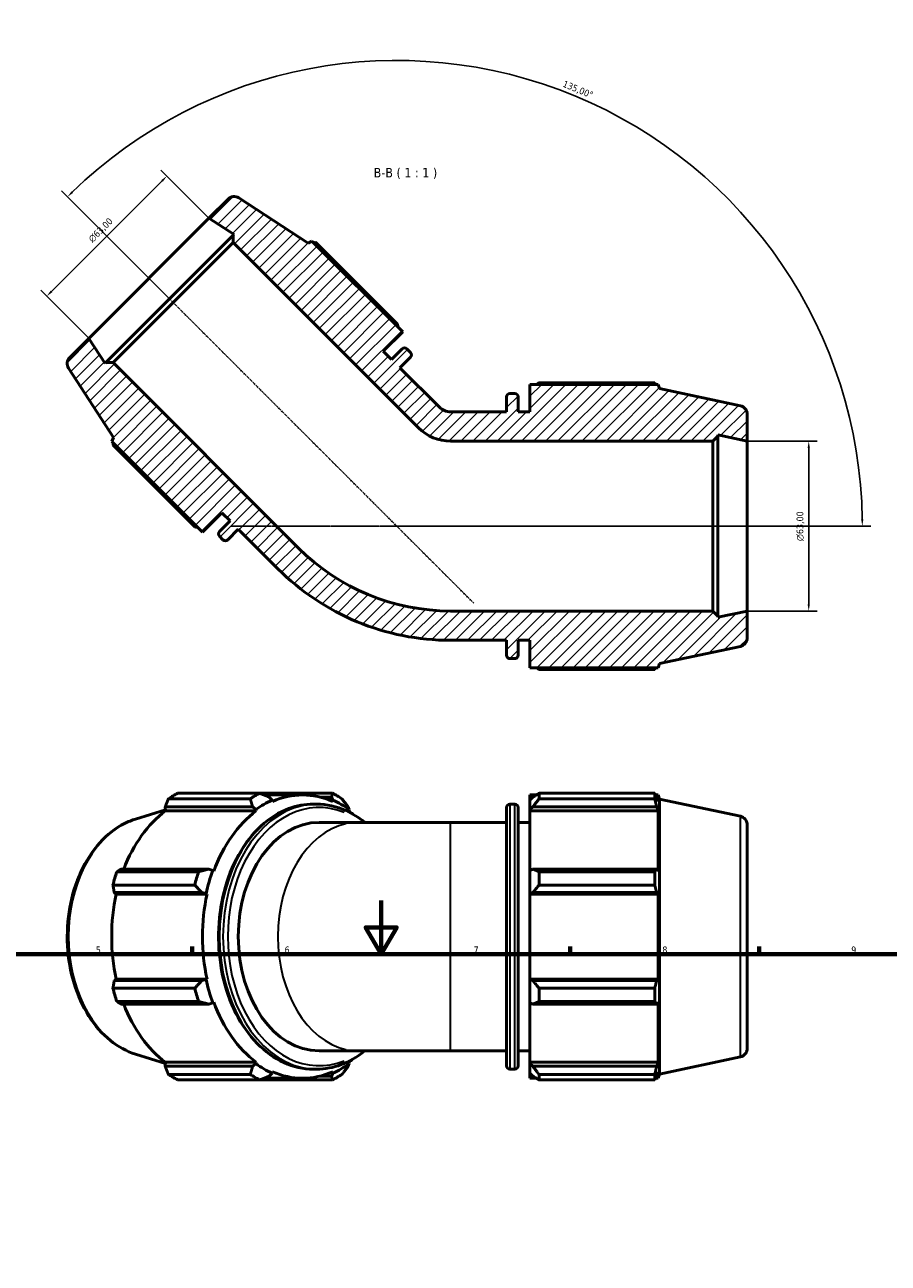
# Model space of a CAD drawing. Header units: millimetres. Extents: x 0 to 914, y 0 to 919.
# Tile 5 of 6: x 288 to 609, y 459 to 919. Entities that reach past the tile are written whole.
import ezdxf

# ---------------------------------------------------------------- set-up
doc = ezdxf.new("R2010")
doc.units = ezdxf.units.MM
doc.linetypes.add('CHAIN', pattern=[0.7087, 0.4724, -0.0591, 0.1181, -0.0591])
for name, color, linetype, lineweight in [('Border (ISO)', 7, 'Continuous', 70), ('Centerline (ISO)', 7, 'Continuous', 25), ('Dimension (ISO)', 7, 'Continuous', 25), ('Hatch (ISO)', 7, 'Continuous', 18), ('Symbol (ISO)', 7, 'Continuous', 25), ('Visible (ISO)', 7, 'Continuous', 50), ('Visible Narrow (ISO)', 7, 'Continuous', 35)]:
    doc.layers.add(name, color=color, linetype=linetype, lineweight=lineweight)
doc.styles.add('Label Text (ISO)', font='tahoma.ttf')
doc.styles.add('Note Text (ISO)', font='tahoma.ttf')
doc.dimstyles.new('Default (ISO)', dxfattribs={"dimtxt": 2.5, "dimasz": 2.5, "dimexe": 3.175, "dimexo": 0, "dimgap": 0.762, "dimtad": 1, "dimrnd": 1e-08, "dimzin": 0, "dimtxsty": 'Note Text (ISO)', "dimcen": 0.09, "dimdle": 10, "dimclrd": 256, "dimclre": 256, "dimclrt": 232, "dimazin": 0, "dimtfac": 1.40208, "dimtmove": 0, "dimatfit": 3, "dimfxl": 1, "dimtolj": 1, "dimtzin": 0, "dimlwd": -1, "dimlwe": -1, "dimarcsym": 0})

# ---------------------------------------------------------------- blocks, each defined once
blk = doc.blocks.new('Borders Default Border')
at = {"layer": 'Border (ISO)'}
for p, q in [((350.42, 574), (350.42, 576.9)), ((490.58, 574), (490.58, 576.9)), ((560.67, 574), (560.67, 576.9))]:
    blk.add_line(p, q, dxfattribs=at)
at = {"layer": 'Border (ISO)', "flags": 128}
for points in [[(420.5, 594), (420.5, 574), (414.73, 584), (426.27, 584), (420.5, 574)], [(20, 20), (20, 574), (821, 574), (821, 20), (20, 20)]]:
    blk.add_lwpolyline(points, dxfattribs=at)
at = {"layer": 'Border (ISO)', "color": 232, "true_color": 0xca0064, "char_height": 2.5, "attachment_point": 7, "style": 'Note Text (ISO)'}
for s, insert in [('5', (314.64, 574.35)), ('6', (384.66, 574.35)), ('7', (454.77, 574.4)), ('8', (524.81, 574.34)), ('9', (594.88, 574.35))]:
    blk.add_mtext(s, dxfattribs=dict(at, insert=insert))
blk = doc.blocks.new('*D7')
at = {"layer": 'Defpoints', "color": 0, "transparency": 16777216}
for p in [(340.98, 862.67), (356.61, 847.04), (312.06, 802.5)]:
    blk.add_point(p, dxfattribs=at)
at = {"layer": 'Dimension (ISO)', "transparency": 16777216}
for p, q in [((356.61, 847.04), (338.73, 864.92)), ((298.2, 819.89), (339.21, 860.91)), ((312.06, 802.5), (294.18, 820.37))]:
    blk.add_line(p, q, dxfattribs=at)
for points in [[(338.92, 861.2), (339.5, 860.61), (340.98, 862.67)], [(297.9, 820.19), (298.49, 819.6), (296.43, 818.13)]]:
    blk.add_solid(points, dxfattribs=at)
at = {"layer": 'Dimension (ISO)', "color": 232, "true_color": 0xca0064, "transparency": 16777216, "insert": (311.58, 839.67), "char_height": 2.5, "attachment_point": 1, "rotation": 45, "style": 'Note Text (ISO)'}
blk.add_mtext('\\A1;\\fAIGDT|b0|i0;\\H2.5000;\\ln\\fTahoma|b0|i0;\\H2.5000;63,00', dxfattribs=at)
blk = doc.blocks.new('*D8')
at = {"layer": 'Defpoints', "color": 0, "transparency": 16777216}
for p in [(556.26, 764.35), (556.26, 701.35), (579.11, 701.35)]:
    blk.add_point(p, dxfattribs=at)
at = {"layer": 'Dimension (ISO)', "transparency": 16777216}
for p, q in [((556.26, 764.35), (582.29, 764.35)), ((579.11, 761.85), (579.11, 703.85)), ((556.26, 701.35), (582.29, 701.35))]:
    blk.add_line(p, q, dxfattribs=at)
for points in [[(578.7, 761.85), (579.53, 761.85), (579.11, 764.35)], [(578.7, 703.85), (579.53, 703.85), (579.11, 701.35)]]:
    blk.add_solid(points, dxfattribs=at)
at = {"layer": 'Dimension (ISO)', "color": 232, "true_color": 0xca0064, "transparency": 16777216, "insert": (574.59, 727.29), "char_height": 2.5, "attachment_point": 1, "rotation": 90, "style": 'Note Text (ISO)'}
blk.add_mtext('\\A1;\\fAIGDT|b0|i0;\\H2.5000;\\ln\\fTahoma|b0|i0;\\H2.5000;63,00', dxfattribs=at)
blk = doc.blocks.new('*D9')
at = {"layer": 'Defpoints', "color": 0, "transparency": 16777216}
for p in [(548.39, 854.98), (341.56, 817.54), (426.26, 732.85), (426.27, 732.85)]:
    blk.add_point(p, dxfattribs=at)
at = {"layer": 'Dimension (ISO)', "transparency": 16777216}
for p, q in [((341.56, 817.54), (301.88, 857.23)), ((426.27, 732.85), (602.16, 732.85))]:
    blk.add_line(p, q, dxfattribs=at)
blk.add_arc((426.26, 732.85), 172.73, 0.8293, 134.1707, dxfattribs=at)
for points in [[(306.19, 856.44), (305.61, 857.04), (304.12, 854.98)], [(599.38, 735.35), (598.55, 735.34), (598.99, 732.85)]]:
    blk.add_solid(points, dxfattribs=at)
at = {"layer": 'Dimension (ISO)', "color": 232, "true_color": 0xca0064, "transparency": 16777216, "insert": (488.55, 898.26), "char_height": 2.5, "attachment_point": 1, "rotation": 337.5, "style": 'Note Text (ISO)'}
blk.add_mtext('\\A1;135,00°', dxfattribs=at)

msp = doc.modelspace()

# ---------------------------------------------------------------- hatches: boundary and pattern name
at = {"layer": 'Hatch (ISO)'}
h = msp.add_hatch(dxfattribs=at)
h.set_pattern_fill('ANSI31', color=256, scale=25.4, style=0)
h.set_pattern_definition([(45, (0, 0), (-2.245064, 2.245064), [])])
edge = h.paths.add_edge_path()
edge.add_ellipse((365.941, 851.923), major_axis=(1.716, 2.642), ratio=1, start_angle=0, end_angle=78)
edge.add_line((363.713, 854.151), (356.607, 847.045))
edge.add_line((356.607, 847.045), (365.896, 841.013))
edge.add_line((365.896, 841.013), (365.604, 840.721))
edge.add_line((365.604, 840.721), (365.604, 838.048))
edge.add_line((365.604, 838.048), (434.389, 769.263))
edge.add_ellipse((446.257, 781.131), major_axis=(-11.868, -11.868), ratio=1, start_angle=0, end_angle=45)
edge.add_line((446.257, 764.347), (543.534, 764.347))
edge.add_line((543.534, 764.347), (545.424, 766.237))
edge.add_line((545.424, 766.237), (545.424, 766.65))
edge.add_line((545.424, 766.65), (556.257, 764.347))
edge.add_line((556.257, 764.347), (556.257, 774.396))
edge.add_ellipse((553.107, 774.396), major_axis=(3.15, 0), ratio=1, start_angle=0, end_angle=78)
edge.add_line((553.762, 777.477), (523.757, 783.855))
edge.add_line((523.757, 783.855), (523.258, 785.392))
edge.add_line((523.258, 785.392), (475.657, 785.392))
edge.add_line((475.657, 785.392), (475.657, 775.222))
edge.add_line((475.657, 775.222), (471.324, 775.222))
edge.add_line((471.324, 775.222), (471.324, 780.742))
edge.add_ellipse((470.064, 780.742), major_axis=(1.26, 0), ratio=1, start_angle=0, end_angle=90)
edge.add_line((470.064, 782.002), (468.251, 782.002))
edge.add_ellipse((468.251, 780.742), major_axis=(0, 1.26), ratio=1, start_angle=0, end_angle=90)
edge.add_line((466.991, 780.742), (466.991, 775.222))
edge.add_line((466.991, 775.222), (446.257, 775.222))
edge.add_ellipse((446.257, 781.131), major_axis=(0, -5.909), ratio=1, start_angle=315, end_angle=360, ccw=False)
edge.add_line((442.079, 776.953), (427.418, 791.613))
edge.add_line((427.418, 791.613), (431.321, 795.517))
edge.add_ellipse((430.431, 796.408), major_axis=(0.891, -0.891), ratio=1, start_angle=0, end_angle=90)
edge.add_line((431.321, 797.299), (430.039, 798.581))
edge.add_ellipse((429.148, 797.69), major_axis=(0.891, 0.891), ratio=1, start_angle=0, end_angle=90)
edge.add_line((428.257, 798.581), (424.354, 794.678))
edge.add_line((424.354, 794.678), (421.29, 797.742))
edge.add_line((421.29, 797.742), (428.481, 804.933))
edge.add_line((428.481, 804.933), (394.823, 838.592))
edge.add_line((394.823, 838.592), (393.383, 837.858))
edge.add_line((393.383, 837.858), (367.656, 854.565))
edge = h.paths.add_edge_path()
edge.add_ellipse((307.181, 793.164), major_axis=(-2.227, 2.227), ratio=1, start_angle=0, end_angle=78)
edge.add_line((304.539, 791.448), (321.246, 765.722))
edge.add_line((321.246, 765.722), (320.513, 764.282))
edge.add_line((320.513, 764.282), (354.171, 730.623))
edge.add_line((354.171, 730.623), (361.363, 737.814))
edge.add_line((361.363, 737.814), (364.427, 734.75))
edge.add_line((364.427, 734.75), (360.524, 730.847))
edge.add_ellipse((361.415, 729.956), major_axis=(-0.891, 0.891), ratio=1, start_angle=0, end_angle=90)
edge.add_line((360.524, 729.065), (361.806, 727.783))
edge.add_ellipse((362.697, 728.674), major_axis=(-0.891, -0.891), ratio=1, start_angle=0, end_angle=90)
edge.add_line((363.588, 727.783), (367.491, 731.686))
edge.add_line((367.491, 731.686), (382.152, 717.025))
edge.add_ellipse((446.257, 781.131), major_axis=(-64.106, -64.106), ratio=1, start_angle=0, end_angle=45)
edge.add_line((446.257, 690.472), (466.991, 690.472))
edge.add_line((466.991, 690.472), (466.991, 684.952))
edge.add_ellipse((468.251, 684.952), major_axis=(-1.26, 0), ratio=1, start_angle=0, end_angle=90)
edge.add_line((468.251, 683.692), (470.064, 683.692))
edge.add_ellipse((470.064, 684.952), major_axis=(0, -1.26), ratio=1, start_angle=0, end_angle=90)
edge.add_line((471.324, 684.952), (471.324, 690.472))
edge.add_line((471.324, 690.472), (475.657, 690.472))
edge.add_line((475.657, 690.472), (475.657, 680.302))
edge.add_line((475.657, 680.302), (523.258, 680.302))
edge.add_line((523.258, 680.302), (523.757, 681.839))
edge.add_line((523.757, 681.839), (553.762, 688.217))
edge.add_ellipse((553.107, 691.298), major_axis=(0.655, -3.081), ratio=1, start_angle=0, end_angle=78)
edge.add_line((556.257, 691.298), (556.257, 701.347))
edge.add_line((556.257, 701.347), (545.424, 699.044))
edge.add_line((545.424, 699.044), (545.424, 699.457))
edge.add_line((545.424, 699.457), (543.534, 701.347))
edge.add_line((543.534, 701.347), (446.257, 701.347))
edge.add_ellipse((446.257, 781.131), major_axis=(0, -79.784), ratio=1, start_angle=315, end_angle=360, ccw=False)
edge.add_line((389.841, 724.715), (321.056, 793.5))
edge.add_line((321.056, 793.5), (318.384, 793.5))
edge.add_line((318.384, 793.5), (318.092, 793.208))
edge.add_line((318.092, 793.208), (312.06, 802.497))
edge.add_line((312.06, 802.497), (304.954, 795.391))

# ---------------------------------------------------------------- linework, layer by layer
at = {"layer": 'Centerline (ISO)', "linetype": 'CHAIN'}
for p, q in [((341.563, 817.542), (454.83, 704.274)), ((364.82, 732.847), (546.034, 732.847))]:
    msp.add_line(p, q, dxfattribs=at)
at = {"layer": 'Visible (ISO)'}
for p, q in [((393.383, 837.858), (367.656, 854.565)), ((363.713, 854.151), (356.607, 847.045)), ((356.607, 847.045), (312.06, 802.497)), ((356.607, 847.045), (365.896, 841.013)), ((365.604, 840.721), (318.384, 793.5)), ((365.896, 841.013), (365.604, 840.721)), ((365.604, 840.721), (365.604, 838.048)), ((321.056, 793.5), (365.604, 838.048)), ((365.604, 838.048), (434.389, 769.263)), ((394.823, 838.592), (393.383, 837.858)), ((428.481, 804.933), (394.823, 838.592)), ((426.521, 807.767), (396.168, 838.12)), ((421.29, 797.742), (428.481, 804.933)), ((312.06, 802.497), (304.954, 795.391)), ((318.092, 793.208), (312.06, 802.497)), ((424.354, 794.678), (421.29, 797.742)), ((428.257, 798.581), (424.354, 794.678)), ((427.418, 791.613), (431.321, 795.517)), ((431.321, 797.299), (430.039, 798.581)), ((304.539, 791.448), (321.246, 765.722)), ((318.384, 793.5), (318.092, 793.208)), ((321.056, 793.5), (318.384, 793.5)), ((389.841, 724.715), (321.056, 793.5)), ((442.079, 776.953), (427.418, 791.613)), ((521.973, 786.009), (479.047, 786.009)), ((470.064, 782.002), (468.251, 782.002)), ((523.258, 785.392), (475.657, 785.392)), ((475.657, 785.392), (475.657, 775.222)), ((523.757, 783.855), (523.258, 785.392)), ((553.762, 777.477), (523.757, 783.855)), ((466.991, 780.742), (466.991, 775.222)), ((471.324, 775.222), (471.324, 780.742)), ((466.991, 775.222), (446.257, 775.222)), ((475.657, 775.222), (471.324, 775.222)), ((556.257, 764.347), (556.257, 774.396)), ((321.246, 765.722), (320.513, 764.282)), ((320.513, 764.282), (354.171, 730.623)), ((320.985, 762.937), (351.338, 732.584)), ((446.257, 764.347), (543.534, 764.347)), ((543.534, 764.347), (545.424, 766.237)), ((543.534, 764.347), (543.534, 701.347)), ((545.424, 766.237), (545.424, 766.65)), ((545.424, 766.65), (556.257, 764.347)), ((545.424, 699.457), (545.424, 766.237)), ((556.257, 701.347), (556.257, 764.347)), ((354.171, 730.623), (361.363, 737.814)), ((361.363, 737.814), (364.427, 734.75)), ((364.427, 734.75), (360.524, 730.847)), ((363.588, 727.783), (367.491, 731.686)), ((367.491, 731.686), (382.152, 717.025)), ((360.524, 729.065), (361.806, 727.783)), ((543.534, 701.347), (446.257, 701.347)), ((545.424, 699.457), (543.534, 701.347)), ((556.257, 701.347), (545.424, 699.044)), ((545.424, 699.044), (545.424, 699.457)), ((556.257, 691.298), (556.257, 701.347)), ((446.257, 690.472), (466.991, 690.472)), ((466.991, 690.472), (466.991, 684.952)), ((471.324, 684.952), (471.324, 690.472)), ((471.324, 690.472), (475.657, 690.472)), ((475.657, 690.472), (475.657, 680.302)), ((523.757, 681.839), (553.762, 688.217)), ((468.251, 683.692), (470.064, 683.692)), ((475.657, 680.302), (523.258, 680.302)), ((523.258, 680.302), (523.757, 681.839)), ((479.047, 679.685), (521.973, 679.685)), ((371.914, 631.686), (341.561, 631.686)), ((345.048, 633.729), (375.401, 633.729)), ((402.457, 633.729), (375.401, 633.729)), ((391.326, 633.112), (376.957, 633.112)), ((380.034, 631.219), (378.994, 632.296)), ((380.154, 630.68), (380.034, 631.219)), ((396.564, 629.722), (395.281, 629.722)), ((397.846, 632.296), (402.06, 632.296)), ((402.06, 632.296), (402.619, 631.219)), ((402.619, 631.219), (402.499, 630.68)), ((468.251, 629.722), (470.064, 629.722)), ((475.657, 633.112), (475.657, 631.219)), ((475.657, 633.112), (478.063, 633.112)), ((476.787, 632.296), (475.657, 631.219)), ((475.657, 627.676), (475.657, 631.219)), ((479.047, 633.729), (479.047, 631.686)), ((479.047, 633.729), (521.973, 633.729)), ((521.973, 631.686), (479.047, 631.686)), ((521.973, 631.686), (521.973, 633.729)), ((522.293, 633.112), (523.258, 633.112)), ((523.258, 630.68), (522.707, 632.296)), ((523.258, 630.68), (523.258, 633.112)), ((523.757, 631.575), (523.258, 633.112)), ((523.757, 529.559), (523.757, 631.575)), ((553.762, 625.197), (523.757, 631.575)), ((329.39, 624.177), (340.467, 627.585)), ((340.347, 628.678), (372.818, 628.678)), ((340.511, 627.175), (340.347, 628.678)), ((374.17, 627.175), (340.511, 627.175)), ((372.818, 628.678), (373.986, 627.676)), ((373.986, 627.676), (374.17, 627.175)), ((408.667, 627.676), (408.237, 628.678)), ((408.483, 627.175), (408.667, 627.676)), ((466.991, 532.672), (466.991, 628.462)), ((471.324, 628.462), (471.324, 532.672)), ((475.657, 627.676), (476.787, 628.678)), ((475.657, 627.175), (475.657, 627.676)), ((475.657, 627.175), (475.657, 605.09)), ((475.657, 627.175), (523.258, 627.175)), ((476.787, 628.678), (522.707, 628.678)), ((522.707, 628.678), (523.258, 627.175)), ((523.258, 604.829), (523.258, 627.175)), ((412.115, 622.942), (397.455, 622.942)), ((446.257, 622.942), (412.115, 622.942)), ((446.257, 622.942), (466.991, 622.942)), ((471.324, 622.942), (475.657, 622.942)), ((556.257, 622.116), (556.257, 539.018)), ((322.429, 604.631), (352.782, 604.631)), ((356.507, 605.612), (324.037, 605.612)), ((358.015, 605.09), (356.507, 605.612)), ((358.37, 604.829), (358.015, 605.09)), ((476.787, 605.612), (475.657, 605.09)), ((475.657, 596.537), (475.657, 605.09)), ((522.707, 605.612), (476.787, 605.612)), ((479.047, 604.631), (479.047, 599.698)), ((479.047, 604.631), (521.973, 604.631)), ((521.973, 599.698), (521.973, 604.631)), ((523.258, 604.829), (522.707, 605.612)), ((351.338, 599.698), (320.985, 599.698)), ((521.973, 599.698), (479.047, 599.698)), ((321.479, 596.877), (353.949, 596.877)), ((322.232, 596.367), (321.479, 596.877)), ((355.891, 596.367), (322.232, 596.367)), ((353.949, 596.877), (355.51, 596.537)), ((355.51, 596.537), (355.891, 596.367)), ((475.657, 596.537), (476.787, 596.877)), ((475.657, 596.367), (475.657, 596.537)), ((475.657, 596.367), (475.657, 564.766)), ((475.657, 596.367), (523.258, 596.367)), ((476.787, 596.877), (522.707, 596.877)), ((522.707, 596.877), (523.258, 596.367)), ((523.258, 564.766), (523.258, 596.367)), ((320.985, 561.436), (351.338, 561.436)), ((321.479, 564.257), (322.232, 564.766)), ((353.949, 564.257), (321.479, 564.257)), ((355.891, 564.766), (322.232, 564.766)), ((355.51, 564.596), (353.949, 564.257)), ((355.891, 564.766), (355.51, 564.596)), ((475.657, 564.596), (475.657, 564.766)), ((475.657, 564.766), (523.258, 564.766)), ((475.657, 556.043), (475.657, 564.596)), ((476.787, 564.257), (475.657, 564.596)), ((522.707, 564.257), (476.787, 564.257)), ((479.047, 561.436), (479.047, 556.503)), ((479.047, 561.436), (521.973, 561.436)), ((521.973, 556.503), (521.973, 561.436)), ((523.258, 564.766), (522.707, 564.257)), ((352.782, 556.503), (322.429, 556.503)), ((356.507, 555.522), (358.015, 556.043)), ((358.015, 556.043), (358.37, 556.304)), ((475.657, 556.043), (476.787, 555.522)), ((475.657, 556.043), (475.657, 533.959)), ((521.973, 556.503), (479.047, 556.503)), ((522.707, 555.522), (523.258, 556.304)), ((523.258, 533.959), (523.258, 556.304)), ((324.037, 555.522), (356.507, 555.522)), ((476.787, 555.522), (522.707, 555.522)), ((412.115, 538.192), (397.455, 538.192)), ((412.115, 538.192), (446.257, 538.192)), ((446.257, 538.192), (466.991, 538.192)), ((471.324, 538.192), (475.657, 538.192)), ((329.39, 536.956), (340.467, 533.549)), ((340.347, 532.455), (340.511, 533.959)), ((374.17, 533.959), (340.511, 533.959)), ((373.986, 533.458), (372.818, 532.455)), ((374.17, 533.959), (373.986, 533.458)), ((408.237, 532.455), (408.667, 533.458)), ((408.667, 533.458), (408.483, 533.959)), ((475.657, 533.458), (475.657, 533.959)), ((475.657, 533.959), (523.258, 533.959)), ((475.657, 529.915), (475.657, 533.458)), ((476.787, 532.455), (475.657, 533.458)), ((523.258, 533.959), (522.707, 532.455)), ((553.762, 535.936), (523.757, 529.559)), ((372.818, 532.455), (340.347, 532.455)), ((341.561, 529.447), (371.914, 529.447)), ((378.994, 528.837), (380.034, 529.915)), ((380.034, 529.915), (380.154, 530.454)), ((396.564, 531.412), (395.281, 531.412)), ((402.06, 528.837), (397.846, 528.837)), ((402.619, 529.915), (402.06, 528.837)), ((402.499, 530.454), (402.619, 529.915)), ((468.251, 531.412), (470.064, 531.412)), ((475.657, 529.915), (476.787, 528.837)), ((475.657, 529.915), (475.657, 528.022)), ((522.707, 532.455), (476.787, 532.455)), ((479.047, 529.447), (479.047, 527.404)), ((479.047, 529.447), (521.973, 529.447)), ((521.973, 527.404), (521.973, 529.447)), ((522.707, 528.837), (523.258, 530.454)), ((523.258, 528.022), (523.258, 530.454)), ((523.757, 529.559), (523.258, 528.022)), ((375.401, 527.404), (345.048, 527.404)), ((375.401, 527.404), (402.457, 527.404)), ((391.326, 528.022), (376.957, 528.022)), ((475.657, 528.022), (478.063, 528.022)), ((521.973, 527.404), (479.047, 527.404)), ((522.293, 528.022), (523.258, 528.022))]:
    msp.add_line(p, q, dxfattribs=at)
for centre, radius, start, end in [((365.941, 851.923), 3.15, 57, 135), ((307.181, 793.164), 3.15, 135, 213), ((429.148, 797.69), 1.26, 45, 135), ((430.431, 796.408), 1.26, 315, 45), ((468.251, 780.742), 1.26, 90, 180), ((470.064, 780.742), 1.26, 0, 90), ((446.257, 781.131), 5.909, 225, 270), ((553.107, 774.396), 3.15, 0, 78), ((446.257, 781.131), 16.784, 225, 270), ((361.415, 729.956), 1.26, 135, 225), ((362.697, 728.674), 1.26, 225, 315), ((446.257, 781.131), 79.784, 225, 270), ((446.257, 781.131), 90.659, 225, 270), ((553.107, 691.298), 3.15, 282, 0), ((468.251, 684.952), 1.26, 180, 270), ((470.064, 684.952), 1.26, 270, 0), ((468.251, 628.462), 1.26, 90, 180), ((470.064, 628.462), 1.26, 0, 90), ((553.107, 622.116), 3.15, 0, 78), ((553.107, 539.018), 3.15, 282, 0), ((468.251, 532.672), 1.26, 180, 270), ((470.064, 532.672), 1.26, 270, 0)]:
    msp.add_arc(centre, radius, start, end, dxfattribs=at)
for centre, major_axis, start_param, end_param in [((358.576, 580.567), (0, 56.5), 0.3454353, 0.4399629), ((388.929, 580.567), (0, 56.5), 0.3454353, 0.4399629), ((391.326, 580.567), (0, 53.11), 0.3054326, 0.4799655), ((391.326, 580.567), (0, 52.545), 5.9777527, 6.5886179), ((388.929, 580.567), (0, 56.5), 5.8432224, 5.93775), ((391.326, 580.567), (0, 53.11), 5.8032198, 5.9777527), ((357.668, 580.567), (0, 52.545), 0.4799655, 1.0739634), ((391.326, 580.567), (0, -52.545), 3.6215582, 4.2324234), ((391.326, 580.567), (0, 52.545), 5.7570352, 5.8032198), ((397.455, 580.567), (0, -42.375), 3.1415927, 6.2831853), ((358.576, 580.567), (0, 56.5), 1.1308334, 1.225361), ((388.929, 580.567), (0, -56.5), 4.2724261, 4.3669537), ((391.326, 580.567), (0, 53.11), 1.0908308, 1.2653637), ((357.668, 580.567), (0, 52.545), 1.2653637, 1.8762289), ((391.326, 580.567), (0, -52.545), 4.4069564, 5.0178216), ((358.576, 580.567), (0, 56.5), 1.9162316, 2.0107592), ((388.929, 580.567), (0, -56.5), 5.0578243, 5.1523519), ((391.326, 580.567), (0, 53.11), 1.8762289, 2.0507619), ((391.326, 580.567), (0, -52.545), 5.1923545, 5.8032198), ((357.668, 580.567), (0, 52.545), 2.0676292, 2.6616271), ((391.326, 580.567), (0, -53.11), 5.8032198, 5.9777527), ((391.326, 580.567), (0, -53.11), 0.3054326, 0.4799655), ((391.326, 580.567), (0, 52.545), 3.6215582, 3.6677427), ((358.576, 580.567), (0, -56.5), 5.8432224, 5.93775), ((388.929, 580.567), (0, -56.5), 5.8432224, 5.93775), ((391.326, 580.567), (0, -52.545), 5.9777527, 6.5886179), ((388.929, 580.567), (0, -56.5), 0.3454353, 0.4399629)]:
    msp.add_ellipse(centre, major_axis=major_axis, ratio=0.7071068, start_param=start_param, end_param=end_param, dxfattribs=at)
for points, weights in [([(396.168, 838.12), (395.833, 838.014), (395.505, 837.909)], [2.74138513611, 2.75587287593, 2.77002672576]), ([(426.521, 807.767), (426.655, 807.192), (426.78, 806.634)], [1.01835050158, 1.01658326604, 1.01466874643]), ([(478.063, 785.392), (478.547, 785.698), (479.047, 786.009)], [1.01106553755, 1.01302216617, 1.01483220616]), ([(522.293, 785.392), (522.136, 785.698), (521.973, 786.009)], [1.00075300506, 1.00045054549, 1]), ([(321.195, 763.599), (321.09, 763.272), (320.985, 762.937)], [2.75822925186, 2.74413568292, 2.72970964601]), ([(352.471, 732.324), (351.912, 732.45), (351.338, 732.584)], [1.01466874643, 1.01658326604, 1.01835050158]), ([(479.047, 679.685), (478.547, 679.996), (478.063, 680.302)], [1.01483220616, 1.01302216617, 1.01106553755]), ([(521.973, 679.685), (522.136, 679.996), (522.293, 680.302)], [1, 1.00045054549, 1.00075300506]), ([(341.561, 631.686), (340.937, 630.152), (340.347, 628.678)], [2.74138513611, 2.7756364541, 2.80802157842]), ([(371.914, 631.686), (372.391, 630.152), (372.818, 628.678)], [1.01719501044, 1.01303337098, 1.00806517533]), ([(378.994, 632.296), (377.25, 632.998), (375.401, 633.729)], [1.01308599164, 1.01796223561, 1.02202696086]), ([(402.457, 633.729), (402.27, 632.998), (402.06, 632.296)], [1.02202696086, 1.01796223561, 1.01308599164]), ([(408.237, 628.678), (407.13, 630.152), (405.945, 631.686)], [1.00806517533, 1.01303337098, 1.01719501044]), ([(479.047, 633.729), (477.872, 632.998), (476.787, 632.296)], [1.01483220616, 1.01059363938, 1.00555124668]), ([(476.787, 628.678), (477.872, 630.152), (479.047, 631.686)], [1.00555124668, 1.01059363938, 1.01483220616]), ([(521.973, 633.729), (522.355, 632.998), (522.707, 632.296)], [1, 1.00105821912, 1.00129950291]), ([(522.707, 628.678), (522.355, 630.152), (521.973, 631.686)], [1.00129950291, 1.00105821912, 1]), ([(324.037, 605.612), (323.245, 605.131), (322.429, 604.631)], [2.80802157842, 2.7756364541, 2.74138513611]), ([(356.507, 605.612), (354.699, 605.131), (352.782, 604.631)], [1.01361566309, 1.01848212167, 1.02253653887]), ([(479.047, 604.631), (477.872, 605.131), (476.787, 605.612)], [1.01483220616, 1.01059363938, 1.00555124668]), ([(521.973, 604.631), (522.355, 605.131), (522.707, 605.612)], [1, 1.00105821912, 1.00129950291]), ([(320.985, 599.698), (321.232, 598.259), (321.479, 596.877)], [2.74138513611, 2.7756364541, 2.80802157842]), ([(351.338, 599.698), (352.686, 598.259), (353.949, 596.877)], [1.01835050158, 1.01421190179, 1.009265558]), ([(476.787, 596.877), (477.872, 598.259), (479.047, 599.698)], [1.00555124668, 1.01059363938, 1.01483220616]), ([(522.707, 596.877), (522.355, 598.259), (521.973, 599.698)], [1.00129950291, 1.00105821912, 1]), ([(321.479, 564.257), (321.232, 562.875), (320.985, 561.436)], [2.7960622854, 2.7638150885, 2.72970964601]), ([(353.949, 564.257), (352.686, 562.875), (351.338, 561.436)], [1.009265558, 1.01421190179, 1.01835050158]), ([(479.047, 561.436), (477.872, 562.875), (476.787, 564.257)], [1.01483220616, 1.01059363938, 1.00555124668]), ([(521.973, 561.436), (522.355, 562.875), (522.707, 564.257)], [1, 1.00105821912, 1.00129950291]), ([(322.429, 556.503), (323.245, 556.002), (324.037, 555.522)], [2.72970964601, 2.7638150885, 2.7960622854]), ([(352.782, 556.503), (354.699, 556.002), (356.507, 555.522)], [1.02253653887, 1.01848212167, 1.01361566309]), ([(476.787, 555.522), (477.872, 556.002), (479.047, 556.503)], [1.00555124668, 1.01059363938, 1.01483220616]), ([(522.707, 555.522), (522.355, 556.002), (521.973, 556.503)], [1.00129950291, 1.00105821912, 1]), ([(340.347, 532.455), (340.937, 530.982), (341.561, 529.447)], [2.7960622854, 2.7638150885, 2.72970964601]), ([(372.818, 532.455), (372.391, 530.982), (371.914, 529.447)], [1.00806517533, 1.01303337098, 1.01719501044]), ([(375.401, 527.404), (377.25, 528.135), (378.994, 528.837)], [1.02202696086, 1.01796223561, 1.01308599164]), ([(402.06, 528.837), (402.27, 528.135), (402.457, 527.404)], [1.01308599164, 1.01796223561, 1.02202696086]), ([(405.945, 529.447), (407.13, 530.982), (408.237, 532.455)], [1.01719501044, 1.01303337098, 1.00806517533]), ([(479.047, 529.447), (477.872, 530.982), (476.787, 532.455)], [1.01483220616, 1.01059363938, 1.00555124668]), ([(476.787, 528.837), (477.872, 528.135), (479.047, 527.404)], [1.00555124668, 1.01059363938, 1.01483220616]), ([(521.973, 529.447), (522.355, 530.982), (522.707, 532.455)], [1, 1.00105821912, 1.00129950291]), ([(522.707, 528.837), (522.355, 528.135), (521.973, 527.404)], [1.00129950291, 1.00105821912, 1])]:
    msp.add_rational_spline(points, weights, degree=2, dxfattribs=at)
for points, knots in [([(395.281, 531.412), (391.573, 531.412), (387.866, 532.239), (380.809, 535.459), (377.464, 537.868), (371.451, 544.042), (368.793, 547.829), (364.456, 556.388), (362.782, 561.164), (360.591, 571.212), (360.076, 576.482), (360.253, 586.983), (360.946, 592.212), (363.475, 602.107), (365.311, 606.772), (369.952, 615.059), (372.756, 618.683), (379.051, 624.494), (382.537, 626.691), (389.152, 629.159), (392.216, 629.722), (395.281, 629.722)], [3.1415927, 3.1415927, 3.1415927, 3.1415927, 3.4536975, 3.4536975, 3.7695802, 3.7695802, 4.0905273, 4.0905273, 4.4133085, 4.4133085, 4.7362846, 4.7362846, 5.0592202, 5.0592202, 5.382201, 5.382201, 5.7048653, 5.7048653, 6.0252343, 6.0252343, 6.2831853, 6.2831853, 6.2831853, 6.2831853]), ([(396.564, 629.722), (400.272, 629.722), (403.979, 628.895), (409.898, 626.194), (412.217, 624.73), (414.391, 622.942)], [0, 0, 0, 0, 0.31210487, 0.31210487, 0.5267806, 0.5267806, 0.5267806, 0.5267806]), ([(329.39, 536.956), (326.063, 537.98), (322.891, 539.712), (317.016, 544.454), (314.339, 547.516), (309.777, 554.67), (307.914, 558.787), (305.22, 567.619), (304.395, 572.338), (303.86, 581.89), (304.152, 586.723), (305.827, 596.03), (307.211, 600.503), (310.96, 608.636), (313.323, 612.298), (318.808, 618.386), (321.923, 620.827), (326.623, 623.194), (327.993, 623.748), (329.39, 624.177)], [3.3557832, 3.3557832, 3.3557832, 3.3557832, 3.6602087, 3.6602087, 3.9785761, 3.9785761, 4.3051511, 4.3051511, 4.6334452, 4.6334452, 4.9616962, 4.9616962, 5.2900062, 5.2900062, 5.6178754, 5.6178754, 5.9411685, 5.9411685, 6.0689947, 6.0689947, 6.0689947, 6.0689947]), ([(414.391, 538.192), (411.669, 535.953), (408.718, 534.223), (402.693, 531.975), (399.629, 531.412), (396.564, 531.412)], [2.61481205, 2.61481205, 2.61481205, 2.61481205, 2.88364166, 2.88364166, 3.14159265, 3.14159265, 3.14159265, 3.14159265])]:
    msp.add_open_spline(points, degree=3, knots=knots, dxfattribs=at)
at = {"layer": 'Visible Narrow (ISO)'}
for p, q in [((468.251, 629.117), (468.251, 532.017)), ((470.064, 532.017), (470.064, 629.117)), ((446.257, 538.714), (446.257, 622.42)), ((553.762, 536.486), (553.762, 624.648))]:
    msp.add_line(p, q, dxfattribs=at)
for centre, major_axis, start_param, end_param in [((397.455, 580.567), (0, -47.895), 2.8623131, 6.5624649), ((395.281, 580.567), (0, -49.155), 3.2986723, 6.1261057), ((396.564, 580.567), (0, 49.155), 0.1570796, 2.984513), ((336.098, 580.567), (0, -44.63), 3.4914438, 5.9333342), ((412.115, 580.567), (0, -42.375), 3.2986723, 6.1261057)]:
    msp.add_ellipse(centre, major_axis=major_axis, ratio=0.7071068, start_param=start_param, end_param=end_param, dxfattribs=at)

# ---------------------------------------------------------------- block references
msp.add_blockref('Borders Default Border', (0, 0))

# ---------------------------------------------------------------- texts
at = {"layer": 'Symbol (ISO)', "insert": (417.705, 861.573), "char_height": 3.5, "attachment_point": 7, "style": 'Label Text (ISO)'}
msp.add_mtext('B-B ( 1 : 1 )', dxfattribs=at)

# ---------------------------------------------------------------- dimensions: what is measured, and where the dimension line sits
at = {"layer": 'Dimension (ISO)'}
dim = msp.add_angular_dim_3p(base=(548.394, 854.984), center=(426.257, 732.847), p1=(426.267, 732.847), p2=(341.563, 817.542), dimstyle='Default (ISO)', override={"dimadec": 2, "dimtp": 0, "dimtm": 0, "dimtdec": 2}, dxfattribs=at)
dim.commit()
dim.dimension.update_dxf_attribs({"geometry": '*D9', "text_midpoint": (492.357, 892.426), "dimtype": 165})
for base, p1, p2, angle, picture, middle in [((340.978, 862.674), (312.06, 802.497), (356.607, 847.045), 225, '*D7', (318.704, 840.4)), ((579.112, 701.347), (556.257, 764.347), (556.257, 701.347), 90, '*D8', (579.112, 732.847))]:
    dim = msp.add_linear_dim(base=base, p1=p1, p2=p2, angle=angle, text='\\fAIGDT|b0|i0;\\H2.5000;\\ln\\fTahoma|b0|i0;\\H2.5000;<>', dimstyle='Default (ISO)', override={"dimdec": 2, "dimtp": 0, "dimtm": 0, "dimtdec": 2, "dimtofl": 0, "dimatfit": 1}, dxfattribs=at)
    dim.commit()
    dim.dimension.update_dxf_attribs({"geometry": picture, "text_midpoint": middle, "dimtype": 160})

doc.saveas('drawing.dxf')
